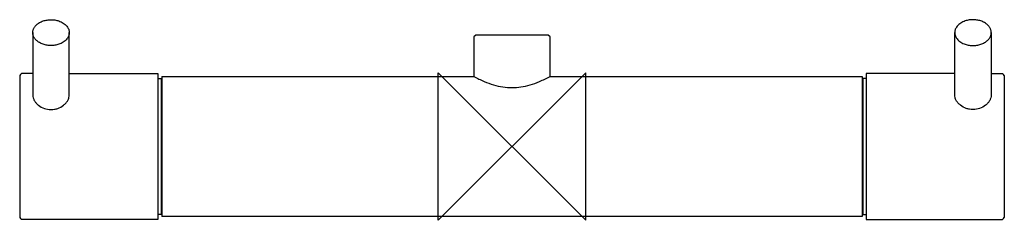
# Model space of a CAD drawing. Header units: millimetres. Extents: x -134 to 134, y -20 to 34.
import ezdxf

# ---------------------------------------------------------------- set-up
doc = ezdxf.new("R2010")
doc.units = ezdxf.units.MM
doc.header["$MEASUREMENT"] = 0
doc.layers.add('ORIGIN', color=6, linetype='Continuous')
doc.layers.add('PLANNING', color=1, linetype='Continuous')

# ---------------------------------------------------------------- blocks, each defined once
blk = doc.blocks.new('702615_F')
at = {"layer": 'ORIGIN'}
for p, q in [((20, 20), (-20, -20)), ((-20, -20), (-20, 20)), ((-20, 20), (20, -20)), ((20, -20), (20, 20))]:
    blk.add_line(p, q, dxfattribs=at)
at = {"layer": 'PLANNING'}
for p, q in [((-129.95, 30.87), (-129.95, 13.96)), ((-120.05, 13.96), (-120.05, 30.87)), ((-9.82, 30.2), (-10.32, 29.7)), ((-10.32, 29.7), (-10.32, 19)), ((9.83, 30.2), (-9.82, 30.2)), ((10.32, 29.7), (9.83, 30.2)), ((10.32, 19), (10.32, 29.7)), ((120.05, 13.96), (120.05, 30.87)), ((129.95, 30.87), (129.95, 13.96)), ((-133.5, 19.25), (-133.5, -19.25)), ((-129.95, 19.75), (-133, 19.75)), ((-120.05, 19.75), (-96, 19.75)), ((-96, 19.75), (-96, -19.75)), ((-95, 19), (-95, -19)), ((-95, 19), (-10.32, 19)), ((10.32, 19), (95, 19)), ((95, 19), (95, -19)), ((96, 19.75), (96, -19.75)), ((120.05, 19.75), (96, 19.75)), ((129.95, 19.75), (133, 19.75)), ((133.5, 19.25), (133.5, -19.25)), ((-96, 18.45), (-95.1, 18.45)), ((-95.1, 18.45), (-95.1, -18.45)), ((95.1, 18.45), (95.1, -18.45)), ((96, 18.45), (95.1, 18.45)), ((-95.1, -18.45), (-96, -18.45)), ((95.1, -18.45), (96, -18.45)), ((-96, -19.75), (-133, -19.75)), ((95, -19), (-95, -19)), ((96, -19.75), (133, -19.75))]:
    blk.add_line(p, q, dxfattribs=at)
for centre, start, end in [((-129.76, 16.01), 130.9521, 139.1504), ((129.76, 16.01), 40.8496, 49.0479), ((-129.76, -16.01), 220.851, 229.0466), ((129.76, -16.01), 310.9534, 319.149)]:
    blk.add_arc(centre, 4.95, start, end, dxfattribs=at)
for points, weights, degree in [([(-129.95, 30.87), (-129.95, 34.37), (-125, 34.37)], [1, 0.707106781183, 1], 2), ([(-125, 34.37), (-115.1, 34.37), (-115.1, 27.37), (-125, 27.37)], [1, 0.333333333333, 0.333333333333, 1], 3), ([(125, 34.37), (115.1, 34.37), (115.1, 27.37), (125, 27.37)], [1, 0.333333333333, 0.333333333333, 1], 3), ([(129.95, 30.87), (129.95, 34.37), (125, 34.37)], [1, 0.707106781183, 1], 2), ([(-125, 27.37), (-129.95, 27.37), (-129.95, 30.87)], [1, 0.707106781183, 1], 2), ([(125, 27.37), (129.95, 27.37), (129.95, 30.87)], [1, 0.707106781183, 1], 2)]:
    blk.add_rational_spline(points, weights, degree=degree, dxfattribs=at)
for points, knots in [([(-10.32, 19), (-9.43, 18.51), (-7.68, 17.65), (-5.06, 16.68), (-2.52, 16.08), (-0.03, 15.89), (2.46, 16.08), (4.98, 16.65), (7.63, 17.63), (9.41, 18.5), (10.32, 19)], [31.763611, 31.763611, 31.763611, 31.763611, 34.833807, 37.593751, 40.12985, 42.6432, 45.056821, 47.606192, 50.385816, 53.526015, 53.526015, 53.526015, 53.526015]), ([(-129.95, 13.96), (-129.95, 13.71), (-129.87, 13.2), (-129.55, 12.46), (-129.06, 11.77), (-128.19, 10.96), (-126.84, 10.22), (-125.62, 10.02), (-125, 10.02)], [16.911683, 16.911683, 16.911683, 16.911683, 17.66048, 18.458676, 19.295789, 20.188678, 22.007573, 23.856847, 23.856847, 23.856847, 23.856847]), ([(-125, 10.02), (-124.69, 10.02), (-124.07, 10.07), (-122.88, 10.38), (-121.79, 10.97), (-120.93, 11.79), (-120.43, 12.48), (-120.13, 13.22), (-120.05, 13.72), (-120.05, 13.96)], [23.856847, 23.856847, 23.856847, 23.856847, 24.777194, 25.71213, 27.542882, 28.434003, 29.287794, 30.081743, 30.8018, 30.8018, 30.8018, 30.8018]), ([(125, 10.02), (124.69, 10.02), (124.07, 10.07), (122.88, 10.38), (121.79, 10.97), (120.93, 11.79), (120.43, 12.48), (120.13, 13.22), (120.05, 13.72), (120.05, 13.96)], [23.856847, 23.856847, 23.856847, 23.856847, 24.777194, 25.71213, 27.542882, 28.434003, 29.287794, 30.081743, 30.8018, 30.8018, 30.8018, 30.8018]), ([(129.95, 13.96), (129.95, 13.71), (129.87, 13.2), (129.55, 12.46), (129.06, 11.77), (128.19, 10.96), (126.84, 10.22), (125.62, 10.02), (125, 10.02)], [16.911683, 16.911683, 16.911683, 16.911683, 17.66048, 18.458676, 19.295789, 20.188678, 22.007573, 23.856847, 23.856847, 23.856847, 23.856847])]:
    blk.add_open_spline(points, degree=3, knots=knots, dxfattribs=at)

msp = doc.modelspace()

# ---------------------------------------------------------------- block references
msp.add_blockref('702615_F', (0, 0))

doc.saveas('drawing.dxf')
